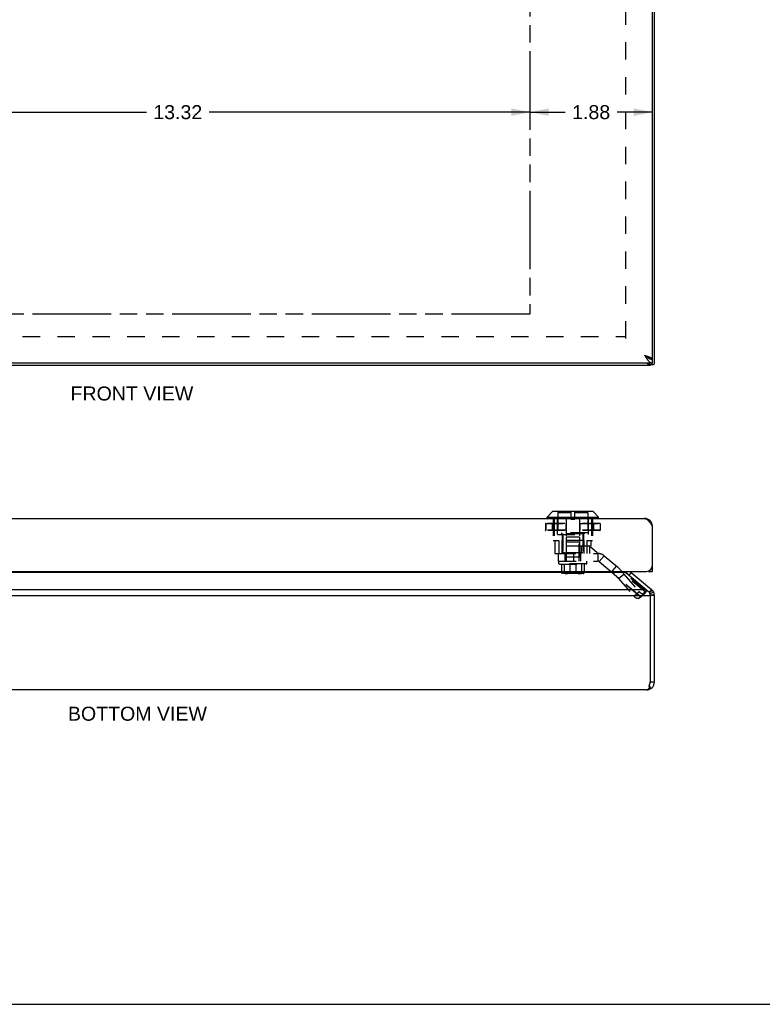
# Model space of a CAD drawing. Header units: inches. Extents: x 0 to 48.6, y 0 to 31.4.
# Tile 4 of 10: x 12.7 to 24, y 0 to 15.1. Entities that reach past the tile are written whole.
import ezdxf

# ---------------------------------------------------------------- set-up
doc = ezdxf.new("R2010")
doc.units = ezdxf.units.IN
doc.header["$LTSCALE"] = 2.671429
doc.header["$MEASUREMENT"] = 0
doc.linetypes.add('HIDDEN', pattern=[0.2, 0.1, -0.1])
doc.linetypes.add('PHANTOM', pattern=[0.8, 0.45, -0.05, 0.1, -0.05, 0.1, -0.05])
doc.layers.get('0').update_dxf_attribs({"linetype": 'CONTINUOUS'})
for name, color, linetype in [('AVAIL_DOOR_SPACE', 7, 'CONTINUOUS'), ('DEFAULT_2', 8, 'HIDDEN'), ('DIMENSIONS', 7, 'CONTINUOUS')]:
    doc.layers.add(name, color=color, linetype=linetype)
doc.styles.get("Standard").update_dxf_attribs({"font": 'arial.ttf'})
doc.dimstyles.new('DIMSTYLE_1', dxfattribs={"dimtxt": 0.214286, "dimasz": 0.285714, "dimexe": 0.09, "dimexo": 0.07, "dimgap": 0.0375, "dimtad": 0, "dimtih": 1, "dimtoh": 1, "dimzin": 4, "dimdsep": 46, "dimtxsty": 'Standard', "dimblk": '_FILLED', "dimblk1": '_FILLED', "dimblk2": '_FILLED', "dimcen": 0.09, "dimazin": 1, "dimtfac": 1, "dimtofl": 0, "dimtmove": 0, "dimatfit": 3, "dimldrblk": '_FILLED', "dimfxl": 0, "dimtolj": 1, "dimtzin": 4, "dimarcsym": 0})

# ---------------------------------------------------------------- blocks, each defined once
blk = doc.blocks.new('_FILLED')
at = {"color": 0, "linetype": 'ByBlock'}
blk.add_solid([(0, 0), (-1, 0.2), (-1, -0.2)], dxfattribs=at)
blk = doc.blocks.new('*D16')
at = {"layer": 'DIMENSIONS', "color": 2, "linetype": 'Continuous'}
for p, q in [((7.151, 13.666), (14.593, 13.666)), ((20.466, 13.666), (15.556, 13.666))]:
    blk.add_line(p, q, dxfattribs=at)
at = {"layer": 'DIMENSIONS', "color": 2, "linetype": 'Continuous', "xscale": 0.2857142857, "yscale": 0.2857142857, "zscale": 0.2857142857, "rotation": 180}
blk.add_blockref('_FILLED', (7.151, 13.666), dxfattribs=at)
at = {"layer": 'DIMENSIONS', "color": 2, "linetype": 'Continuous', "xscale": 0.2857142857, "yscale": 0.2857142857, "zscale": 0.2857142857}
blk.add_blockref('_FILLED', (20.466, 13.666), dxfattribs=at)
at = {"layer": 'DIMENSIONS', "color": 2, "linetype": 'Continuous', "insert": (15.074, 13.773), "char_height": 0.2143, "width": 0.74881, "attachment_point": 2, "line_spacing_factor": 0.9}
blk.add_mtext('13.32', dxfattribs=at)
blk = doc.blocks.new('*D18')
at = {"layer": 'DIMENSIONS', "color": 2, "linetype": 'Continuous'}
for p, q in [((20.466, 13.666), (21.005, 13.666)), ((22.341, 13.666), (21.802, 13.666))]:
    blk.add_line(p, q, dxfattribs=at)
at = {"layer": 'DIMENSIONS', "color": 2, "linetype": 'Continuous', "xscale": 0.2857142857, "yscale": 0.2857142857, "zscale": 0.2857142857, "rotation": 180}
blk.add_blockref('_FILLED', (20.466, 13.666), dxfattribs=at)
at = {"layer": 'DIMENSIONS', "color": 2, "linetype": 'Continuous', "xscale": 0.2857142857, "yscale": 0.2857142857, "zscale": 0.2857142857}
blk.add_blockref('_FILLED', (22.341, 13.666), dxfattribs=at)
at = {"layer": 'DIMENSIONS', "color": 2, "linetype": 'Continuous', "insert": (21.403, 13.773), "char_height": 0.2143, "width": 0.58232, "attachment_point": 2, "line_spacing_factor": 0.9}
blk.add_mtext('1.88', dxfattribs=at)

msp = doc.modelspace()

# ---------------------------------------------------------------- linework, layer by layer
at = {"color": 3, "linetype": 'Continuous'}
for p, q in [((22.3713, 9.811), (22.3713, 21.7702)), ((22.3408, 9.8856), (22.3408, 21.6956)), ((22.3408, 9.8206), (6.4008, 9.8206)), ((22.3234, 9.8206), (22.3284, 9.8155)), ((22.3397, 9.8856), (22.3408, 9.8856)), ((6.4313, 9.7906), (22.3113, 9.7906)), ((6.5208, 7.4422), (22.2208, 7.4422)), ((22.3408, 6.6322), (22.3408, 7.3222)), ((6.4908, 6.6322), (22.2508, 6.6322)), ((21.9324, 6.6159), (6.8102, 6.6159)), ((22.0151, 6.6159), (22.3284, 6.353)), ((6.4968, 6.353), (22.2458, 6.353)), ((22.2458, 6.353), (22.2466, 6.352)), ((22.2466, 6.352), (22.2475, 6.3509)), ((22.2475, 6.3509), (22.2483, 6.3499)), ((6.4332, 6.2611), (22.3094, 6.2611)), ((22.3113, 4.9614), (22.3113, 6.2416)), ((22.3713, 4.937), (22.3713, 6.2611)), ((22.3067, 4.8675), (22.2929, 4.8675)), ((22.2513, 4.817), (6.4913, 4.817))]:
    msp.add_line(p, q, dxfattribs=at)
at = {"color": 7, "linetype": 'Continuous'}
for p, q in [((22.3397, 9.8856), (22.3094, 9.8856)), ((22.3408, 9.8206), (22.3408, 9.8806)), ((22.3018, 9.7988), (22.3523, 9.7988)), ((22.3094, 9.7906), (22.3094, 9.7988)), ((22.3113, 9.7988), (22.3113, 9.7906)), ((20.7287, 7.464), (20.8118, 7.5472)), ((21.4337, 7.5472), (20.8118, 7.5472)), ((21.4287, 7.5492), (20.8168, 7.5492)), ((21.5168, 7.464), (21.4337, 7.5472)), ((20.7287, 7.464), (21.5168, 7.464)), ((20.7287, 7.4453), (20.7287, 7.464)), ((21.5168, 7.4453), (20.7287, 7.4453)), ((21.5168, 7.4453), (21.5168, 7.464)), ((22.3397, 7.3379), (22.3315, 7.3368)), ((22.2808, 6.6322), (22.2808, 6.6374)), ((22.3408, 6.6927), (22.3357, 6.6927)), ((22.0151, 6.6159), (21.9809, 6.5752)), ((22.2808, 6.6322), (22.3408, 6.6322)), ((22.3284, 6.353), (22.2927, 6.3104)), ((22.3333, 6.3487), (22.2947, 6.3074)), ((22.3372, 6.3449), (22.2962, 6.3049)), ((22.3389, 6.3431), (22.2969, 6.3038)), ((22.3599, 6.312), (22.3056, 6.2865)), ((22.3707, 6.2731), (22.311, 6.2671)), ((22.3713, 6.2611), (22.3113, 6.2611)), ((22.3113, 6.2416), (22.3113, 6.2611)), ((22.2929, 4.8675), (22.2929, 4.8829)), ((22.3002, 4.9023), (22.2995, 4.9023)), ((22.3184, 4.8375), (22.3026, 4.8609)), ((22.3113, 4.937), (22.3113, 4.9614)), ((22.3713, 4.937), (22.3113, 4.937)), ((0, 0), (48.5714, 0))]:
    msp.add_line(p, q, dxfattribs=at)
at = {"color": 3, "linetype": 'Continuous'}
for points in [[(22.2208, 9.9406), (22.2274, 9.9385), (22.234, 9.9363), (22.2406, 9.9342), (22.2471, 9.9321), (22.2536, 9.93), (22.2599, 9.9279), (22.2661, 9.9258), (22.2722, 9.9237), (22.2781, 9.9215), (22.2839, 9.9194), (22.2894, 9.9173), (22.2948, 9.9152), (22.2999, 9.9131), (22.3047, 9.911), (22.3094, 9.9088), (22.3137, 9.9067), (22.3178, 9.9046), (22.3215, 9.9025), (22.325, 9.9004), (22.3281, 9.8983), (22.3309, 9.8962), (22.3334, 9.894), (22.3355, 9.8919), (22.3373, 9.8898), (22.3387, 9.8877), (22.3397, 9.8856)], [(22.2208, 9.9406), (22.225, 9.9339), (22.2293, 9.9271), (22.2336, 9.9205), (22.2379, 9.9139), (22.2422, 9.9074), (22.2465, 9.9009), (22.2508, 9.8946), (22.2551, 9.8885), (22.2593, 9.8825), (22.2636, 9.8767), (22.2679, 9.8711), (22.2722, 9.8658), (22.2765, 9.8606), (22.2807, 9.8557), (22.285, 9.8511), (22.2893, 9.8468), (22.2936, 9.8427), (22.2979, 9.839), (22.3022, 9.8356), (22.3065, 9.8325), (22.3107, 9.8297), (22.315, 9.8273), (22.3193, 9.8253), (22.3236, 9.8236), (22.3279, 9.8223), (22.3322, 9.8213), (22.3365, 9.8208), (22.3408, 9.8206)], [(22.2568, 9.8206), (22.2586, 9.8191), (22.2609, 9.8173), (22.2633, 9.8157), (22.2657, 9.8143), (22.2681, 9.8129), (22.2706, 9.8117), (22.2731, 9.8106), (22.2757, 9.8096)], [(22.3039, 9.7934), (22.3028, 9.7942), (22.3016, 9.7951), (22.3003, 9.7961), (22.2989, 9.7971), (22.2973, 9.7982), (22.2957, 9.7993), (22.294, 9.8004), (22.2922, 9.8015), (22.2903, 9.8027), (22.2883, 9.8038), (22.2863, 9.8049), (22.2842, 9.8059), (22.2821, 9.8069), (22.28, 9.8079), (22.2778, 9.8088), (22.2757, 9.8096)], [(22.3707, 9.8109), (22.3703, 9.8108), (22.3698, 9.8106), (22.3692, 9.8103), (22.3684, 9.8099), (22.3676, 9.8093), (22.3667, 9.8086), (22.3658, 9.8079), (22.3647, 9.8069), (22.3636, 9.8059), (22.3624, 9.8048), (22.3612, 9.8035), (22.3599, 9.8022)], [(22.3713, 9.811), (22.3713, 9.8109), (22.3712, 9.8109), (22.3711, 9.8109), (22.371, 9.8109), (22.3709, 9.8109), (22.3707, 9.8109)], [(22.3094, 9.7906), (22.3087, 9.7907), (22.308, 9.7909), (22.3071, 9.7913), (22.3061, 9.7918), (22.3051, 9.7926), (22.3039, 9.7934)], [(22.3523, 9.7988), (22.353, 9.7989), (22.3541, 9.799), (22.355, 9.7992), (22.356, 9.7995), (22.3569, 9.7999), (22.3577, 9.8003), (22.3585, 9.8009), (22.3593, 9.8015), (22.3599, 9.8022)], [(22.2208, 7.4422), (22.225, 7.4421), (22.2293, 7.4415), (22.2336, 7.4405), (22.2379, 7.4392), (22.2422, 7.4375), (22.2465, 7.4355), (22.2508, 7.4331), (22.2551, 7.4303), (22.2593, 7.4273), (22.2636, 7.4238), (22.2679, 7.4201), (22.2722, 7.4161), (22.2765, 7.4117), (22.2807, 7.4071), (22.285, 7.4022), (22.2893, 7.3971), (22.2936, 7.3917), (22.2979, 7.3861), (22.3022, 7.3803), (22.3065, 7.3743), (22.3107, 7.3682), (22.315, 7.3619), (22.3193, 7.3555), (22.3236, 7.349), (22.3279, 7.3424), (22.3322, 7.3357), (22.3365, 7.329), (22.3408, 7.3222)], [(21.9218, 6.6322), (21.9218, 6.6318), (21.922, 6.6306), (21.9222, 6.6293), (21.9226, 6.6281), (21.923, 6.6269), (21.9235, 6.6257), (21.9241, 6.6245), (21.9248, 6.6233), (21.9256, 6.6222), (21.9265, 6.6211), (21.9274, 6.62), (21.9285, 6.6189), (21.9297, 6.6179), (21.931, 6.6169), (21.9324, 6.6159)], [(21.9324, 6.6159), (21.9327, 6.6157), (21.933, 6.6155), (21.9332, 6.6153), (22.2458, 6.353)], [(22.2483, 6.3499), (22.2502, 6.3476), (22.2522, 6.3453), (22.2542, 6.3431), (22.2564, 6.3408), (22.2586, 6.3387), (22.2609, 6.3366), (22.2633, 6.3346), (22.2657, 6.3326), (22.2681, 6.3308), (22.2706, 6.329), (22.2731, 6.3274), (22.2757, 6.3259)], [(22.2973, 6.303), (22.2957, 6.3059), (22.294, 6.3086), (22.2922, 6.3111), (22.2903, 6.3135), (22.2883, 6.3158), (22.2863, 6.3178), (22.2842, 6.3198), (22.2821, 6.3215), (22.28, 6.3232), (22.2778, 6.3246), (22.2757, 6.3259)], [(22.3016, 6.2937), (22.3003, 6.2969), (22.2989, 6.3), (22.2973, 6.303)], [(22.3039, 6.287), (22.3028, 6.2904), (22.3016, 6.2937)], [(22.3094, 6.2611), (22.3087, 6.2654), (22.308, 6.2698), (22.3071, 6.2741), (22.3061, 6.2785), (22.3051, 6.2827), (22.3039, 6.287)], [(22.2513, 4.817), (22.2538, 4.8171), (22.2563, 4.8175), (22.2588, 4.818), (22.2614, 4.8188), (22.2639, 4.8198), (22.2664, 4.821), (22.2689, 4.8225), (22.2714, 4.8241), (22.2739, 4.826), (22.2765, 4.8281), (22.279, 4.8304), (22.2815, 4.8329), (22.284, 4.8356), (22.2865, 4.8384), (22.2891, 4.8415), (22.2916, 4.8447), (22.2941, 4.8481), (22.2966, 4.8517), (22.2991, 4.8554), (22.3016, 4.8593), (22.3042, 4.8634), (22.3067, 4.8675)], [(22.2886, 4.8713), (22.2885, 4.871), (22.2885, 4.8707), (22.2884, 4.8703), (22.2884, 4.8701)], [(22.2884, 4.8701), (22.2884, 4.87), (22.2885, 4.8696), (22.2885, 4.8693), (22.2886, 4.869), (22.2888, 4.8687), (22.2889, 4.8684), (22.2891, 4.8682), (22.2893, 4.868), (22.2895, 4.8678), (22.2897, 4.8676), (22.2899, 4.8675), (22.2902, 4.8673), (22.2904, 4.8672), (22.2907, 4.8672), (22.2909, 4.8671), (22.2912, 4.8671), (22.2914, 4.8671), (22.2917, 4.8671), (22.2919, 4.8671), (22.2922, 4.8672), (22.2924, 4.8672), (22.2926, 4.8673), (22.2929, 4.8675)], [(22.2886, 4.8713), (22.29, 4.8751), (22.2915, 4.8789), (22.2929, 4.8828), (22.2943, 4.8868), (22.2957, 4.8909), (22.2971, 4.895), (22.2985, 4.8992), (22.2999, 4.9034), (22.3013, 4.9077), (22.3028, 4.912)], [(22.3028, 4.912), (22.304, 4.9161), (22.3052, 4.9202), (22.3062, 4.9244), (22.3072, 4.9286), (22.3081, 4.9328), (22.3088, 4.937)]]:
    msp.add_lwpolyline(points, dxfattribs=at)
at = {"color": 7, "linetype": 'Continuous'}
for points in [[(22.2208, 9.9406), (22.2247, 9.9381), (22.2286, 9.9356), (22.2325, 9.9331), (22.2363, 9.9306), (22.24, 9.9281), (22.2437, 9.9256), (22.2473, 9.9231), (22.2508, 9.9206), (22.2541, 9.9181), (22.2573, 9.9156), (22.2603, 9.9131), (22.2632, 9.9106), (22.2659, 9.9081), (22.2684, 9.9056), (22.2684, 9.9056)], [(22.2208, 9.9406), (22.225, 9.9372), (22.2293, 9.9339), (22.2336, 9.9305), (22.2379, 9.9272), (22.2422, 9.924), (22.2465, 9.9208), (22.2508, 9.9176), (22.2551, 9.9145), (22.2593, 9.9115), (22.2636, 9.9087), (22.2679, 9.9059), (22.2722, 9.9032), (22.2765, 9.9006), (22.2807, 9.8982), (22.285, 9.8959), (22.2893, 9.8937), (22.2936, 9.8917), (22.2979, 9.8898), (22.3022, 9.8881), (22.3065, 9.8865), (22.3107, 9.8851), (22.315, 9.8839), (22.3193, 9.8829), (22.3236, 9.8821), (22.3279, 9.8814), (22.3322, 9.881), (22.3365, 9.8807), (22.3408, 9.8806)]]:
    msp.add_lwpolyline(points, dxfattribs=at)
for centre, radius, start, end in [((20.8168, 7.5421), 0.0071, 89.99999, 134.99999), ((21.4287, 7.5421), 0.0071, 45.00001, 90.00001), ((20.7318, 7.4453), 0.00305, 180, 270.00009), ((21.5138, 7.4453), 0.00305, 269.99991, 360), ((22.0536, 6.6619), 0.12, 194.30552, 210.53378), ((22.2513, 6.2611), 0.06, 0, 33.15242), ((22.2513, 4.937), 0.06, 322.70077, 360)]:
    msp.add_arc(centre, radius, start, end, dxfattribs=at)
at = {"color": 3, "linetype": 'Continuous'}
for centre, radius, start, end in [((22.2208, 7.3222), 0.12, 0, 90), ((22.2508, 6.7222), 0.09, 270, 360), ((22.0536, 6.6619), 0.06, 209.61927, 230), ((22.2513, 6.2611), 0.12, 0, 50), ((22.2113, 6.2416), 0.1, 0, 11.21424), ((22.2513, 4.937), 0.12, 270, 360), ((22.1913, 4.9614), 0.12, 348.29774, 360)]:
    msp.add_arc(centre, radius, start, end, dxfattribs=at)
at = {"layer": 'AVAIL_DOOR_SPACE', "color": 4, "linetype": 'PHANTOM'}
for p, q in [((20.4658, 21.0106), (20.4658, 10.5706)), ((20.4658, 10.5706), (7.1508, 10.5706))]:
    msp.add_line(p, q, dxfattribs=at)
at = {"layer": 'DEFAULT_2', "color": 8, "linetype": 'HIDDEN'}
for p, q in [((21.9336, 10.1972), (21.9336, 21.3839)), ((6.821, 10.2282), (21.9216, 10.2282)), ((20.8853, 7.1942), (20.8853, 7.5492)), ((21.093, 7.5492), (21.093, 7.4322)), ((21.1525, 7.4322), (21.1525, 7.5492)), ((21.3603, 7.1942), (21.3603, 7.5492)), ((20.821, 7.4422), (20.821, 7.1062)), ((20.8383, 7.4422), (20.8383, 7.1062)), ((21.093, 7.5274), (20.8928, 7.5274)), ((20.8928, 7.5274), (20.8928, 7.2202)), ((21.0222, 7.4422), (21.0222, 7.1062)), ((21.093, 7.4322), (21.1525, 7.4322)), ((21.3528, 7.5274), (21.1525, 7.5274)), ((21.2233, 7.4422), (21.2233, 7.1062)), ((21.3528, 7.5274), (21.3528, 7.2202)), ((21.4073, 7.4422), (21.4073, 7.1062)), ((21.4245, 7.4422), (21.4245, 7.1062)), ((20.7061, 7.3645), (21.5394, 7.3645)), ((20.7061, 7.3645), (20.7061, 7.2608)), ((21.5394, 7.2608), (20.7061, 7.2608)), ((20.7062, 7.3645), (20.7062, 7.2608)), ((20.7069, 7.3645), (20.7069, 7.2608)), ((21.5367, 7.3672), (20.7088, 7.3672)), ((21.5367, 7.258), (20.7088, 7.258)), ((20.8078, 7.3645), (20.8078, 7.2608)), ((20.8225, 7.3645), (20.8225, 7.2608)), ((20.8244, 7.3645), (20.8244, 7.2608)), ((21.014, 7.3645), (21.014, 7.2608)), ((21.0166, 7.3645), (21.0166, 7.2608)), ((21.2289, 7.3645), (21.2289, 7.2608)), ((21.2315, 7.3645), (21.2315, 7.2608)), ((21.4211, 7.3645), (21.4211, 7.2608)), ((21.423, 7.3645), (21.423, 7.2608)), ((21.4378, 7.3645), (21.4378, 7.2608)), ((21.5386, 7.3645), (21.5386, 7.2608)), ((21.5393, 7.3645), (21.5393, 7.2608)), ((21.5394, 7.3645), (21.5394, 7.2608)), ((20.821, 7.1062), (20.9082, 7.1062)), ((20.8487, 7.1062), (20.8487, 6.9062)), ((20.8853, 7.1942), (21.3603, 7.1942)), ((21.3528, 7.2202), (20.8928, 7.2202)), ((20.9082, 7.1062), (20.9082, 6.9062)), ((20.9478, 7.2202), (20.9478, 7.2042)), ((21.2978, 7.2042), (20.9478, 7.2042)), ((21.2933, 7.1062), (20.9522, 7.1062)), ((20.9522, 7.1062), (20.9522, 6.9062)), ((20.9598, 7.1942), (20.9598, 6.9062)), ((20.9678, 7.2042), (20.9678, 6.9142)), ((21.2228, 7.1572), (21.0228, 7.1572)), ((21.0228, 7.1572), (21.0228, 6.8492)), ((21.2228, 7.1572), (21.2228, 6.8492)), ((21.2778, 7.2042), (21.2778, 6.9142)), ((21.2858, 7.1942), (21.2858, 7.0252)), ((21.2933, 7.1062), (21.2933, 6.9062)), ((21.2978, 7.2202), (21.2978, 7.2042)), ((21.3373, 7.1062), (21.4245, 7.1062)), ((21.3373, 7.1062), (21.3373, 6.9062)), ((21.3968, 7.1062), (21.3968, 7.0252)), ((21.0222, 7.0252), (21.3968, 7.0252)), ((21.0222, 7.0252), (21.0222, 6.9062)), ((21.0278, 7.0862), (21.2178, 7.0862)), ((21.0278, 6.7862), (21.0278, 7.0862)), ((21.2178, 6.7862), (21.2178, 7.0862)), ((21.251, 7.0252), (21.251, 6.9062)), ((21.2963, 7.0242), (21.375, 7.0242)), ((21.2963, 6.9062), (21.2963, 7.0242)), ((21.4933, 6.9142), (21.375, 7.0242)), ((21.3777, 7.0252), (21.3777, 6.9062)), ((20.8487, 6.9062), (20.9028, 6.9062)), ((20.9028, 6.9062), (21.5058, 6.9062)), ((20.9028, 6.7882), (20.9028, 6.9062)), ((20.9028, 6.7882), (21.5058, 6.7882)), ((21.0058, 6.9142), (20.9678, 6.9142)), ((21.0028, 6.7882), (21.0028, 6.9062)), ((21.0058, 6.9142), (21.0058, 6.8492)), ((21.2398, 6.8492), (21.0058, 6.8492)), ((21.2244, 6.9142), (21.0211, 6.9142)), ((21.0211, 6.9142), (21.0211, 6.8492)), ((21.1388, 6.7882), (21.1388, 6.9062)), ((21.2244, 6.9142), (21.2244, 6.8492)), ((21.2778, 6.9142), (21.2398, 6.9142)), ((21.2398, 6.9142), (21.2398, 6.8492)), ((21.2428, 6.7882), (21.2428, 6.9062)), ((21.4933, 6.9062), (21.4933, 6.9142)), ((21.5058, 6.9062), (21.5058, 6.7882)), ((21.6022, 6.8711), (21.5263, 6.7808)), ((21.6022, 6.8711), (22.2423, 6.334)), ((20.9078, 6.7862), (21.3378, 6.7862)), ((20.9078, 6.7491), (20.9078, 6.7862)), ((21.3378, 6.7491), (20.9078, 6.7491)), ((20.9178, 6.7401), (20.9078, 6.7491)), ((20.9178, 6.7401), (21.3278, 6.7401)), ((20.9513, 6.7401), (20.9513, 6.6101)), ((20.9915, 6.7401), (20.9915, 6.6101)), ((21.0786, 6.7401), (21.0786, 6.6101)), ((21.1669, 6.7401), (21.1669, 6.6101)), ((21.254, 6.7401), (21.254, 6.6101)), ((21.2942, 6.7401), (21.2942, 6.6101)), ((21.3278, 6.7401), (21.3378, 6.7491)), ((21.3378, 6.7491), (21.3378, 6.7862)), ((21.5263, 6.7808), (22.1664, 6.2436)), ((21.7158, 6.6217), (21.7917, 6.7121)), ((21.2942, 6.6101), (20.9513, 6.6101)), ((21.2832, 6.6001), (20.9623, 6.6001)), ((20.9817, 6.6101), (20.9817, 6.6041)), ((20.9817, 6.6041), (21.2638, 6.6041)), ((21.2571, 6.6111), (20.9884, 6.6111)), ((20.9884, 6.6111), (20.9884, 6.6101)), ((21.25, 6.6121), (20.9955, 6.6121)), ((20.9955, 6.6121), (20.9955, 6.6111)), ((21.242, 6.6131), (21.0035, 6.6131)), ((21.0035, 6.6131), (21.0035, 6.6121)), ((21.242, 6.6131), (21.242, 6.6121)), ((21.2428, 6.6001), (21.2427, 6.6001)), ((21.25, 6.6121), (21.25, 6.6111)), ((21.2571, 6.6111), (21.2571, 6.6101)), ((21.2638, 6.6101), (21.2638, 6.6041)), ((21.8224, 6.5233), (21.9039, 6.5912)), ((22.1556, 6.2437), (21.8224, 6.5233)), ((21.8224, 6.5233), (22.0551, 6.2539)), ((22.2371, 6.3116), (21.9039, 6.5912)), ((21.9039, 6.5912), (22.1366, 6.3217)), ((22.0551, 6.2539), (22.1366, 6.3217)), ((22.1298, 6.2179), (22.2114, 6.2858)), ((22.1309, 6.2189), (22.2124, 6.2867)), ((22.1556, 6.2437), (22.1309, 6.2189)), ((22.1556, 6.2437), (22.2371, 6.3116)), ((22.1664, 6.2436), (22.2423, 6.334)), ((22.2371, 6.3116), (22.2124, 6.2867)), ((22.2381, 6.3135), (22.2371, 6.3116)), ((22.238, 6.3133), (22.2391, 6.3154))]:
    msp.add_line(p, q, dxfattribs=at)
for points in [[(20.7061, 7.3645), (20.7061, 7.365), (20.7063, 7.3656), (20.7065, 7.366), (20.7069, 7.3664), (20.7073, 7.3668), (20.7078, 7.367), (20.7083, 7.3672), (20.7088, 7.3672)], [(20.7061, 7.2608), (20.7061, 7.2602), (20.7063, 7.2597), (20.7065, 7.2593), (20.7069, 7.2588), (20.7073, 7.2585), (20.7078, 7.2582), (20.7083, 7.2581), (20.7088, 7.258)], [(20.7083, 7.3672), (20.7078, 7.367), (20.7073, 7.3668), (20.7069, 7.3664), (20.7066, 7.366), (20.7064, 7.3655), (20.7062, 7.365), (20.7062, 7.3645)], [(20.7088, 7.258), (20.7083, 7.2581), (20.7078, 7.2582), (20.7073, 7.2585), (20.7069, 7.2588), (20.7066, 7.2593), (20.7064, 7.2597), (20.7062, 7.2602), (20.7062, 7.2608)], [(20.7088, 7.3672), (20.7084, 7.3672), (20.7081, 7.367), (20.7077, 7.3668), (20.7074, 7.3664), (20.7072, 7.366), (20.707, 7.3655), (20.7069, 7.365), (20.7069, 7.3645)], [(20.7088, 7.258), (20.7084, 7.2581), (20.7081, 7.2582), (20.7077, 7.2585), (20.7074, 7.2588), (20.7072, 7.2593), (20.707, 7.2597), (20.7069, 7.2602), (20.7069, 7.2608)], [(20.8252, 7.3672), (20.8247, 7.3672), (20.8242, 7.367), (20.8237, 7.3668), (20.8233, 7.3664), (20.823, 7.366), (20.8227, 7.3656), (20.8226, 7.365), (20.8225, 7.3645)], [(20.8252, 7.258), (20.8246, 7.2581), (20.8242, 7.2582), (20.8237, 7.2585), (20.8233, 7.2588), (20.823, 7.2593), (20.8227, 7.2597), (20.8226, 7.2602), (20.8225, 7.2608)], [(20.8252, 7.3672), (20.825, 7.3672), (20.8249, 7.367), (20.8247, 7.3668), (20.8246, 7.3664), (20.8245, 7.366), (20.8245, 7.3656), (20.8244, 7.365), (20.8244, 7.3645)], [(20.8252, 7.258), (20.825, 7.2581), (20.8249, 7.2582), (20.8247, 7.2585), (20.8246, 7.2588), (20.8245, 7.2593), (20.8245, 7.2597), (20.8244, 7.2602), (20.8244, 7.2608)], [(21.0159, 7.3672), (21.0155, 7.3672), (21.0151, 7.367), (21.0148, 7.3668), (21.0145, 7.3664), (21.0143, 7.366), (21.0141, 7.3655), (21.014, 7.365), (21.014, 7.3645)], [(21.0159, 7.258), (21.0155, 7.2581), (21.0151, 7.2582), (21.0148, 7.2585), (21.0145, 7.2588), (21.0143, 7.2593), (21.0141, 7.2597), (21.014, 7.2602), (21.014, 7.2608)], [(21.0159, 7.3672), (21.016, 7.3672), (21.0162, 7.367), (21.0163, 7.3668), (21.0164, 7.3664), (21.0165, 7.366), (21.0166, 7.3655), (21.0166, 7.365), (21.0166, 7.3645)], [(21.0159, 7.258), (21.016, 7.2581), (21.0162, 7.2582), (21.0163, 7.2585), (21.0164, 7.2588), (21.0165, 7.2593), (21.0166, 7.2597), (21.0166, 7.2602), (21.0166, 7.2608)], [(21.2296, 7.3672), (21.2295, 7.3672), (21.2293, 7.367), (21.2292, 7.3668), (21.2291, 7.3664), (21.229, 7.366), (21.2289, 7.3656), (21.2289, 7.365), (21.2289, 7.3645)], [(21.2296, 7.258), (21.2295, 7.2581), (21.2293, 7.2582), (21.2292, 7.2585), (21.2291, 7.2588), (21.229, 7.2593), (21.2289, 7.2597), (21.2289, 7.2602), (21.2289, 7.2608)], [(21.2296, 7.3672), (21.23, 7.3672), (21.2304, 7.367), (21.2307, 7.3668), (21.231, 7.3664), (21.2312, 7.366), (21.2314, 7.3656), (21.2315, 7.365), (21.2315, 7.3645)], [(21.2296, 7.258), (21.23, 7.2581), (21.2304, 7.2582), (21.2307, 7.2585), (21.231, 7.2588), (21.2312, 7.2593), (21.2314, 7.2597), (21.2315, 7.2602), (21.2315, 7.2608)], [(21.4203, 7.3672), (21.4209, 7.3672), (21.4214, 7.367), (21.4218, 7.3668), (21.4222, 7.3664), (21.4225, 7.366), (21.4228, 7.3655), (21.4229, 7.365), (21.423, 7.3645)], [(21.4203, 7.3672), (21.4205, 7.3672), (21.4206, 7.367), (21.4208, 7.3668), (21.4209, 7.3664), (21.421, 7.366), (21.421, 7.3655), (21.4211, 7.365), (21.4211, 7.3645)], [(21.4203, 7.258), (21.4209, 7.2581), (21.4214, 7.2582), (21.4218, 7.2585), (21.4222, 7.2588), (21.4225, 7.2593), (21.4228, 7.2597), (21.4229, 7.2602), (21.423, 7.2608)], [(21.4203, 7.258), (21.4205, 7.2581), (21.4206, 7.2582), (21.4208, 7.2585), (21.4209, 7.2588), (21.421, 7.2593), (21.421, 7.2597), (21.4211, 7.2602), (21.4211, 7.2608)], [(21.5367, 7.3672), (21.5371, 7.3672), (21.5374, 7.367), (21.5378, 7.3668), (21.5381, 7.3664), (21.5383, 7.366), (21.5385, 7.3655), (21.5386, 7.365), (21.5386, 7.3645)], [(21.5394, 7.3645), (21.5394, 7.365), (21.5392, 7.3656), (21.539, 7.366), (21.5386, 7.3664), (21.5382, 7.3668), (21.5377, 7.367), (21.5372, 7.3672), (21.5367, 7.3672)], [(21.5367, 7.258), (21.5371, 7.2581), (21.5374, 7.2582), (21.5378, 7.2585), (21.5381, 7.2588), (21.5383, 7.2593), (21.5385, 7.2597), (21.5386, 7.2602), (21.5386, 7.2608)], [(21.5367, 7.258), (21.5372, 7.2581), (21.5378, 7.2582), (21.5382, 7.2585), (21.5386, 7.2589), (21.539, 7.2593), (21.5392, 7.2598), (21.5394, 7.2603), (21.5394, 7.2608)], [(21.5372, 7.3672), (21.5377, 7.367), (21.5382, 7.3668), (21.5386, 7.3664), (21.5389, 7.366), (21.5391, 7.3655), (21.5393, 7.365), (21.5393, 7.3645)], [(21.5372, 7.2581), (21.5377, 7.2582), (21.5382, 7.2585), (21.5386, 7.2588), (21.5389, 7.2593), (21.5391, 7.2597), (21.5393, 7.2602), (21.5393, 7.2608)], [(21.7917, 6.7121), (21.8006, 6.7045), (21.8095, 6.6967), (21.8181, 6.6887), (21.8267, 6.6806), (21.835, 6.6723), (21.8433, 6.6638), (21.8514, 6.6552), (21.8593, 6.6465), (21.8671, 6.6376), (21.8748, 6.6286), (21.8823, 6.6194), (21.8896, 6.6101), (21.8968, 6.6007), (21.9039, 6.5912)], [(20.9623, 6.6001), (20.9609, 6.6002), (20.9596, 6.6004), (20.9583, 6.6008), (20.9571, 6.6013), (20.9559, 6.6019), (20.9548, 6.6028), (20.9538, 6.6037), (20.9529, 6.6048), (20.9522, 6.606), (20.9517, 6.6073), (20.9514, 6.6087), (20.9513, 6.6101)], [(20.9998, 6.6001), (20.9989, 6.6002), (20.9979, 6.6004), (20.9969, 6.6007), (20.996, 6.6012), (20.9951, 6.6019), (20.9942, 6.6027), (20.9935, 6.6036), (20.9928, 6.6047), (20.9923, 6.6059), (20.9918, 6.6072), (20.9916, 6.6086), (20.9915, 6.6101)], [(21.0027, 6.6001), (21.0034, 6.6002), (21.004, 6.6004), (21.0046, 6.6008), (21.0051, 6.6013), (21.0055, 6.6019), (21.0058, 6.6026), (21.006, 6.6033), (21.006, 6.6041)], [(21.0028, 6.6001), (21.0038, 6.6001), (21.0049, 6.6002), (21.0062, 6.6003), (21.0075, 6.6004), (21.009, 6.6005), (21.0106, 6.6007), (21.0125, 6.6008), (21.0144, 6.6009), (21.0166, 6.601), (21.0188, 6.6011), (21.0212, 6.601), (21.0236, 6.601), (21.026, 6.6008), (21.0284, 6.6007), (21.033, 6.6004)], [(21.0028, 6.6001), (21.0083, 6.6003), (21.0149, 6.6006), (21.0216, 6.6007), (21.0284, 6.6005), (21.0353, 6.6002), (21.0412, 6.6001)], [(21.006, 6.6041), (21.0072, 6.6041), (21.0085, 6.6041), (21.0099, 6.6042), (21.0113, 6.6043)], [(21.0113, 6.6043), (21.0147, 6.6044), (21.0165, 6.6045), (21.0185, 6.6046), (21.0207, 6.6047), (21.0229, 6.6047), (21.0251, 6.6047), (21.0274, 6.6046), (21.0297, 6.6045), (21.032, 6.6044), (21.0341, 6.6044), (21.0362, 6.6043), (21.0381, 6.6042), (21.04, 6.6041), (21.0418, 6.6041), (21.0435, 6.6041)], [(21.033, 6.6004), (21.0352, 6.6003), (21.0373, 6.6002), (21.0393, 6.6001), (21.0412, 6.6001)], [(21.0412, 6.6001), (21.0417, 6.6002), (21.0421, 6.6004), (21.0425, 6.6008), (21.0428, 6.6013), (21.0431, 6.6019), (21.0433, 6.6026), (21.0434, 6.6033), (21.0435, 6.6041)], [(21.0817, 6.6001), (21.0813, 6.6002), (21.081, 6.6004), (21.0806, 6.6008), (21.0802, 6.6013), (21.0799, 6.6019), (21.0796, 6.6028), (21.0793, 6.6037), (21.079, 6.6048), (21.0788, 6.606), (21.0787, 6.6073), (21.0786, 6.6087), (21.0786, 6.6101)], [(21.1638, 6.6001), (21.1642, 6.6002), (21.1645, 6.6004), (21.1649, 6.6008), (21.1653, 6.6013), (21.1656, 6.6019), (21.1659, 6.6028), (21.1662, 6.6037), (21.1665, 6.6048), (21.1667, 6.606), (21.1668, 6.6073), (21.1669, 6.6087), (21.1669, 6.6101)], [(21.2135, 6.6044), (21.2093, 6.6043), (21.2074, 6.6042), (21.2055, 6.6041), (21.2037, 6.6041), (21.202, 6.6041)], [(21.2043, 6.6001), (21.2038, 6.6002), (21.2034, 6.6004), (21.203, 6.6008), (21.2027, 6.6013), (21.2024, 6.6019), (21.2022, 6.6026), (21.2021, 6.6033), (21.202, 6.6041)], [(21.2171, 6.6007), (21.2125, 6.6004), (21.2103, 6.6003), (21.2082, 6.6002), (21.2062, 6.6001), (21.2043, 6.6001)], [(21.2043, 6.6001), (21.2102, 6.6002), (21.2171, 6.6005), (21.224, 6.6007), (21.2306, 6.6006), (21.2372, 6.6003), (21.2427, 6.6001)], [(21.2308, 6.6044), (21.229, 6.6045), (21.227, 6.6046), (21.2249, 6.6047), (21.2226, 6.6047), (21.2204, 6.6047), (21.2181, 6.6046), (21.2158, 6.6045), (21.2135, 6.6044)], [(21.2427, 6.6001), (21.2417, 6.6001), (21.2406, 6.6002), (21.2394, 6.6003), (21.238, 6.6004), (21.2365, 6.6005), (21.2349, 6.6007), (21.233, 6.6008), (21.2311, 6.6009), (21.2289, 6.601), (21.2267, 6.6011), (21.2243, 6.601), (21.2219, 6.601), (21.2195, 6.6008), (21.2171, 6.6007)], [(21.2395, 6.6041), (21.2383, 6.6041), (21.237, 6.6041), (21.2356, 6.6042), (21.2342, 6.6043), (21.2308, 6.6044)], [(21.2428, 6.6001), (21.2421, 6.6002), (21.2415, 6.6004), (21.2409, 6.6008), (21.2404, 6.6013), (21.24, 6.6019), (21.2397, 6.6026), (21.2395, 6.6033), (21.2395, 6.6041)], [(21.2457, 6.6001), (21.2466, 6.6002), (21.2476, 6.6004), (21.2486, 6.6007), (21.2496, 6.6012), (21.2505, 6.6019), (21.2513, 6.6027), (21.252, 6.6036), (21.2527, 6.6047), (21.2533, 6.6059), (21.2537, 6.6072), (21.2539, 6.6086), (21.254, 6.6101)], [(21.2832, 6.6001), (21.2846, 6.6002), (21.2859, 6.6004), (21.2872, 6.6008), (21.2884, 6.6013), (21.2896, 6.6019), (21.2907, 6.6028), (21.2917, 6.6037), (21.2926, 6.6048), (21.2933, 6.606), (21.2938, 6.6073), (21.2941, 6.6087), (21.2942, 6.6101)], [(21.7158, 6.6217), (21.7297, 6.61), (21.7434, 6.5981), (21.7569, 6.586), (21.7703, 6.5737), (21.7836, 6.5613), (21.7967, 6.5488), (21.8096, 6.5361), (21.8224, 6.5233)], [(22.1298, 6.2179), (22.1293, 6.2175), (22.1284, 6.2168), (22.1274, 6.2163), (22.1264, 6.2158), (22.1254, 6.2153), (22.1243, 6.215), (22.1232, 6.2146), (22.122, 6.2144), (22.1208, 6.2142), (22.1196, 6.2141), (22.1183, 6.214), (22.117, 6.214), (22.1156, 6.2141), (22.1142, 6.2142), (22.1128, 6.2144), (22.1113, 6.2147), (22.1098, 6.215), (22.1083, 6.2154), (22.1067, 6.2158), (22.1051, 6.2163), (22.1035, 6.2169), (22.1019, 6.2175), (22.1002, 6.2182), (22.0986, 6.219), (22.0969, 6.2198), (22.0952, 6.2206), (22.0934, 6.2215), (22.0917, 6.2225), (22.09, 6.2236), (22.0882, 6.2246), (22.0864, 6.2258), (22.0846, 6.227), (22.0829, 6.2282), (22.0811, 6.2295), (22.0793, 6.2308), (22.0775, 6.2322), (22.0757, 6.2337), (22.0739, 6.2351), (22.0722, 6.2367), (22.0704, 6.2382), (22.0686, 6.2398), (22.0669, 6.2415), (22.0651, 6.2431), (22.0634, 6.2448), (22.0617, 6.2466), (22.06, 6.2484), (22.0584, 6.2502), (22.0567, 6.252), (22.0551, 6.2539)], [(22.1309, 6.2189), (22.1301, 6.2181), (22.1298, 6.2179)], [(22.2114, 6.2858), (22.2108, 6.2853), (22.2099, 6.2847), (22.2089, 6.2841), (22.208, 6.2836), (22.2069, 6.2832), (22.2058, 6.2828), (22.2047, 6.2825), (22.2036, 6.2823), (22.2023, 6.2821), (22.2011, 6.2819), (22.1998, 6.2819), (22.1985, 6.2819), (22.1971, 6.282), (22.1957, 6.2821), (22.1943, 6.2823), (22.1928, 6.2825), (22.1913, 6.2829), (22.1898, 6.2832), (22.1882, 6.2837), (22.1867, 6.2842), (22.185, 6.2848), (22.1834, 6.2854), (22.1818, 6.2861), (22.1801, 6.2868), (22.1784, 6.2876), (22.1767, 6.2885), (22.175, 6.2894), (22.1732, 6.2904), (22.1715, 6.2914), (22.1697, 6.2925), (22.1679, 6.2936), (22.1662, 6.2948), (22.1644, 6.2961), (22.1626, 6.2974), (22.1608, 6.2987), (22.159, 6.3001), (22.1572, 6.3015), (22.1554, 6.303), (22.1537, 6.3045), (22.1519, 6.3061), (22.1501, 6.3077), (22.1484, 6.3093), (22.1467, 6.311), (22.1449, 6.3127), (22.1432, 6.3144), (22.1415, 6.3162), (22.1399, 6.318), (22.1382, 6.3199), (22.1366, 6.3217)], [(22.1664, 6.2436), (22.166, 6.244), (22.1655, 6.2443), (22.1649, 6.2445), (22.1643, 6.2447), (22.1637, 6.2448), (22.163, 6.2449), (22.1622, 6.2449), (22.1614, 6.2449), (22.1606, 6.2448), (22.1597, 6.2447), (22.1587, 6.2445), (22.1577, 6.2443), (22.1567, 6.244), (22.1556, 6.2437)], [(22.1973, 6.2804), (22.1972, 6.2803), (22.1971, 6.2802), (22.197, 6.2801), (22.1968, 6.2798), (22.1965, 6.2796), (22.1963, 6.2793), (22.1959, 6.2789), (22.1956, 6.2785), (22.1952, 6.2781), (22.1947, 6.2776), (22.1942, 6.2771), (22.1936, 6.2765), (22.193, 6.2759), (22.1924, 6.2752), (22.1917, 6.2746), (22.191, 6.2738), (22.1902, 6.2731), (22.1894, 6.2723), (22.1885, 6.2715), (22.1876, 6.2706), (22.1866, 6.2698), (22.1856, 6.2689), (22.1846, 6.268), (22.1835, 6.267), (22.1824, 6.266), (22.1812, 6.2651), (22.1801, 6.2642)], [(22.2124, 6.2867), (22.2116, 6.286), (22.2114, 6.2858)], [(22.2389, 6.3151), (22.2397, 6.3167), (22.2404, 6.3183), (22.2411, 6.3198), (22.2417, 6.3213), (22.2422, 6.3227), (22.2426, 6.324), (22.243, 6.3252)], [(22.2433, 6.3264), (22.2429, 6.3251), (22.2425, 6.3237), (22.242, 6.3222), (22.2414, 6.3206), (22.2407, 6.319), (22.24, 6.3172), (22.2391, 6.3154)], [(22.2423, 6.334), (22.2427, 6.3336), (22.2431, 6.333), (22.2434, 6.3323), (22.2436, 6.3316), (22.2437, 6.3307), (22.2437, 6.3298), (22.2437, 6.3288), (22.2435, 6.3276), (22.2433, 6.3264)], [(22.2435, 6.3275), (22.2436, 6.3285), (22.2437, 6.3295), (22.2437, 6.3304), (22.2436, 6.3312), (22.2435, 6.3319), (22.2433, 6.3326), (22.243, 6.3331), (22.2427, 6.3336), (22.2423, 6.334)]]:
    msp.add_lwpolyline(points, dxfattribs=at)
for centre, radius, start, end in [((20.9146, 7.5274), 0.0218, 90, 180), ((21.3309, 7.5274), 0.0218, 0, 90), ((20.805, 7.3645), 0.00273, 0, 89.99998), ((20.805, 7.2608), 0.00273, 270.00002, 360), ((21.4405, 7.3645), 0.00273, 90.00002, 180), ((21.4405, 7.2608), 0.00273, 180, 269.99998), ((21.5058, 6.7562), 0.15, 50, 90), ((21.5058, 6.7562), 0.032, 50, 90), ((20.9777, 6.6041), 0.004, 270, 360), ((21.2678, 6.6041), 0.004, 180, 270)]:
    msp.add_arc(centre, radius, start, end, dxfattribs=at)

# ---------------------------------------------------------------- texts
at = {"layer": 'DIMENSIONS', "color": 2, "linetype": 'Continuous', "attachment_point": 2, "line_spacing_factor": 0.9}
for s, insert, char_height, width in [('FRONT VIEW', (14.3722, 9.4637), 0.21429, 1.875199), ('BOTTOM VIEW', (14.4565, 4.5586), 0.214286, 2.123739)]:
    msp.add_mtext(s, dxfattribs=dict(at, insert=insert, char_height=char_height, width=width))

# ---------------------------------------------------------------- dimensions: what is measured, and where the dimension line sits
at = {"layer": 'DIMENSIONS', "color": 2, "linetype": 'Continuous'}
for base, p1, p2, picture, middle in [((20.4657537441, 13.6663283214), (7.1507537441, 10.5705788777), (20.4657537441, 10.5705788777), '*D16', (15.0820148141, 13.6651333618)), ((22.3407537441, 13.6663283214), (20.4657537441, 10.5705788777), (22.3407537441, 9.8855788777), '*D18', (21.412136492, 13.6651333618))]:
    dim = msp.add_linear_dim(base=base, p1=p1, p2=p2, dimstyle='DIMSTYLE_1', dxfattribs=at)
    dim.commit()
    dim.dimension.update_dxf_attribs({"geometry": picture, "text_midpoint": middle, "dimtype": 160})

doc.saveas('drawing.dxf')
